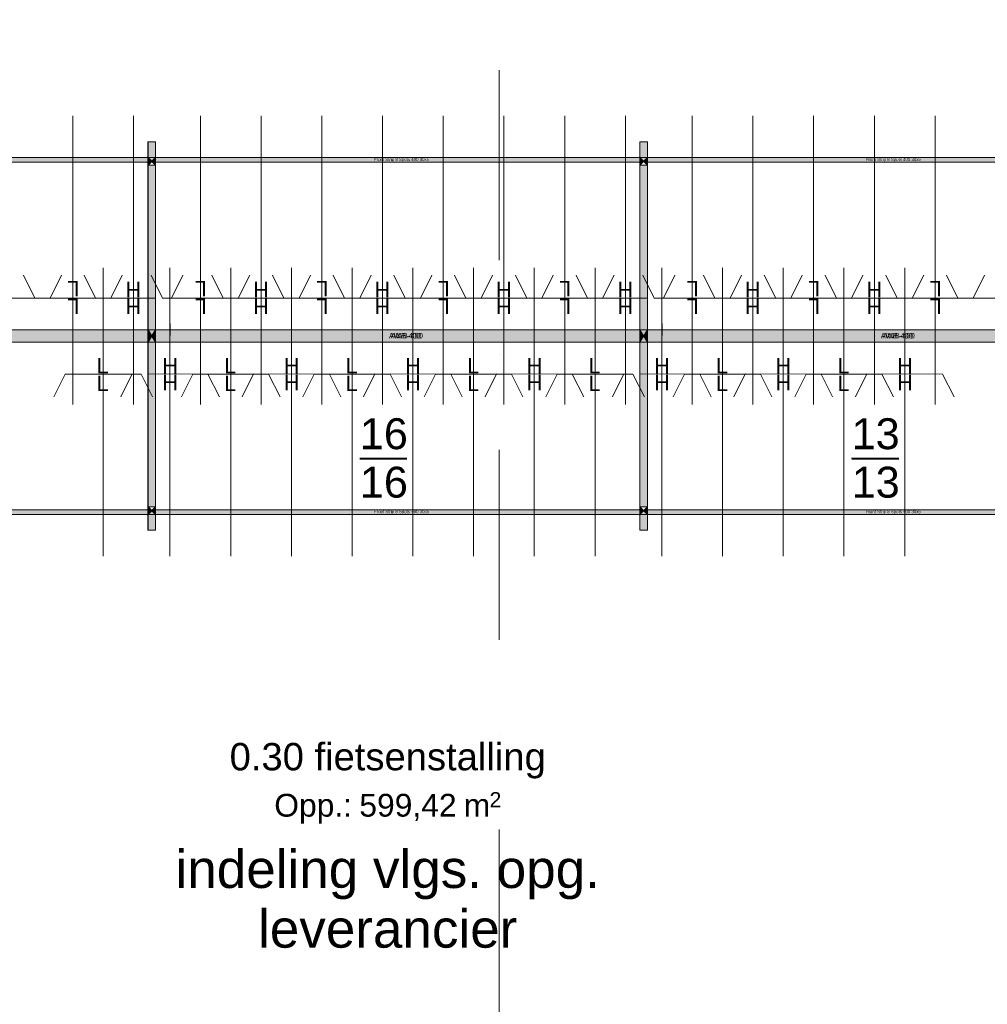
# Model space of a CAD drawing. Header units: millimetres. Extents: x -54205 to 99702, y -35458 to 70878.
# Tile 24 of 226: x -19108 to -12735, y 14216 to 20699. Entities that reach past the tile are written whole.
import ezdxf
from ezdxf.enums import TextEntityAlignment as Align

# ---------------------------------------------------------------- set-up
doc = ezdxf.new("R2010")
doc.units = ezdxf.units.MM
doc.header["$MEASUREMENT"] = 0
doc.linetypes.add('streep-punt', pattern=[2500, 1250, -625, 0, -625])
for name, color, linetype in [('New_Klaver bicycle parking', 7, 'Continuous'), ('New_Klaver bicycle parking 2D arcering', 7, 'Continuous'), ('New_Maatvoering 1_ 100', 7, 'Continuous'), ('New_Ruimtefuncties', 7, 'Continuous'), ('New_Ruimtefuncties Zone tekst', 7, 'Continuous'), ('Stramien', 7, 'Continuous')]:
    doc.layers.add(name, color=color, linetype=linetype)
doc.styles.add('GENERATED_STYLE_1', font='arial.ttf')
doc.styles.add('GENERATED_STYLE_2', font='arial.ttf')

# ---------------------------------------------------------------- blocks, each defined once
blk = doc.blocks.new('fietsenstalling_0.30_13_1', base_point=(-16684.3, 15688.6))
at = {"layer": 'New_Ruimtefuncties Zone tekst', "color": 2, "lineweight": 0}
for tag, height, style, p in [('DUMMY_941', 180, 'GENERATED_STYLE_2', (-15579.9, 15977.4)), ('perimeterCode', 150, 'GENERATED_STYLE_1', (-17431.5, 15601.3)), ('ROOM_AREA', 150, 'GENERATED_STYLE_1', (-16871.2, 15601.3)), ('DUMMY_942', 150, 'GENERATED_STYLE_1', (-16242, 15601.3)), ('DUMMY_943', 100, 'GENERATED_STYLE_1', (-16013.5, 15612.7))]:
    blk.add_attdef(tag, text='', height=height, dxfattribs=dict(at, style=style)).set_placement(p, align=Align.TOP_LEFT)
at = {"layer": 'New_Ruimtefuncties Zone tekst', "color": 2, "lineweight": 0, "style": 'GENERATED_STYLE_2'}
blk.add_attdef('ROOM_NUMBER', text='', height=180, dxfattribs=at).set_placement((-16684.3, 15936.2), align=Align.TOP_CENTER)
blk = doc.blocks.new('Standard grid marker')
at = {"layer": 'Stramien', "color": 1, "linetype": 'streep-punt', "lineweight": 0}
blk.add_line((1000, 0), (61400.2, 0), dxfattribs=at)
at = {"layer": 'Stramien', "color": 2, "lineweight": 0, "style": 'GENERATED_STYLE_1'}
for tag, p in [('AC_MarkerText_1_0', (-245, -80)), ('AC_MarkerText_1_1', (63155.2, -80))]:
    blk.add_attdef(tag, text='', height=350, rotation=270, dxfattribs=at).set_placement(p, align=Align.TOP_CENTER)

msp = doc.modelspace()

# ---------------------------------------------------------------- hatches: boundary and pattern name
at = {"layer": 'New_Klaver bicycle parking 2D arcering', "linetype": 'Continuous', "lineweight": 0, "true_color": 0x778488}
for points in [[(-18213.1, 19894.8), (-18263, 19894.8), (-18263, 19790.9), (-18213.1, 19790.9)], [(-18213, 19894.8), (-18263, 19894.8), (-18263, 19790.9), (-18213, 19790.9)], [(-14973.6, 19894.8), (-15023.6, 19894.8), (-15023.6, 19790.9), (-14973.6, 19790.9)], [(-14973.5, 19894.8), (-15023.5, 19894.8), (-15023.5, 19790.9), (-14973.5, 19790.9)], [(-21502.6, 19759.7), (-18213.1, 19759.7), (-18213.1, 19788.3), (-21502.6, 19788.3)], [(-18263.2, 19759.7), (-14973.6, 19759.7), (-14973.6, 19788.3), (-18263.2, 19788.3)], [(-18263, 19740.9), (-18238, 19765.9), (-18263, 19790.9)], [(-18263, 19740.9), (-18238, 19765.9), (-18263, 19790.9)], [(-18213.1, 19790.9), (-18238, 19765.9), (-18213.1, 19740.9)], [(-18213, 19790.9), (-18238, 19765.9), (-18213, 19740.9)], [(-15023.7, 19759.7), (-11734.2, 19759.7), (-11734.2, 19788.3), (-15023.7, 19788.3)], [(-15023.6, 19740.9), (-14998.6, 19765.9), (-15023.6, 19790.9)], [(-15023.5, 19740.9), (-14998.5, 19765.9), (-15023.5, 19790.9)], [(-14973.6, 19790.9), (-14998.6, 19765.9), (-14973.6, 19740.9)], [(-14973.5, 19790.9), (-14998.5, 19765.9), (-14973.5, 19740.9)], [(-18263, 18656.1), (-18213.1, 18656.1), (-18213.1, 19740.9), (-18263, 19740.9)], [(-18263, 18656.1), (-18213, 18656.1), (-18213, 19740.9), (-18263, 19740.9)], [(-15023.6, 18656.1), (-14973.6, 18656.1), (-14973.6, 19740.9), (-15023.6, 19740.9)], [(-15023.5, 18656.1), (-14973.5, 18656.1), (-14973.5, 19740.9), (-15023.5, 19740.9)], [(-21502.6, 18576.7), (-18213.1, 18576.7), (-18213.1, 18656), (-21502.6, 18656)], [(-21452.4, 18656.1), (-21452.4, 18576.1), (-18263, 18576.1), (-18263, 18656.1)], [(-18263.2, 18576.1), (-18263, 18576.1), (-18263, 18656.1), (-18263.2, 18656.1)], [(-18263.2, 18576.7), (-14973.6, 18576.7), (-14973.6, 18656), (-18263.2, 18656)], [(-18263, 18576.1), (-18238, 18616.1), (-18263, 18656.1)], [(-18213, 18656.1), (-18238, 18616.1), (-18213, 18576.1)], [(-18213, 18656.1), (-18213, 18576.1), (-15023.6, 18576.1), (-15023.6, 18656.1)], [(-15023.7, 18576.1), (-15023.5, 18576.1), (-15023.5, 18656.1), (-15023.7, 18656.1)], [(-15023.7, 18576.7), (-11734.2, 18576.7), (-11734.2, 18656), (-15023.7, 18656)], [(-15023.5, 18576.1), (-14998.5, 18616.1), (-15023.5, 18656.1)], [(-14973.5, 18656.1), (-14998.5, 18616.1), (-14973.5, 18576.1)], [(-14973.5, 18656.1), (-14973.5, 18576.1), (-11784.1, 18576.1), (-11784.1, 18656.1)], [(-18263, 17491.3), (-18213.1, 17491.3), (-18213.1, 18576.1), (-18263, 18576.1)], [(-18263, 17491.3), (-18213, 17491.3), (-18213, 18576.1), (-18263, 18576.1)], [(-15023.6, 17491.3), (-14973.6, 17491.3), (-14973.6, 18576.1), (-15023.6, 18576.1)], [(-15023.5, 17491.3), (-14973.5, 17491.3), (-14973.5, 18576.1), (-15023.5, 18576.1)], [(-21502.6, 17441.3), (-18213.1, 17441.3), (-18213.1, 17469.9), (-21502.6, 17469.9)], [(-18263.2, 17441.3), (-14973.6, 17441.3), (-14973.6, 17469.9), (-18263.2, 17469.9)], [(-18263, 17441.3), (-18238, 17466.3), (-18263, 17491.3)], [(-18263, 17441.3), (-18238, 17466.3), (-18263, 17491.3)], [(-18263, 17337.3), (-18213.1, 17337.3), (-18213.1, 17441.3), (-18263, 17441.3)], [(-18263, 17337.3), (-18213, 17337.3), (-18213, 17441.3), (-18263, 17441.3)], [(-18238, 17466.3), (-18213.1, 17441.3), (-18213.1, 17491.3)], [(-18238, 17466.3), (-18213, 17441.3), (-18213, 17491.3)], [(-15023.7, 17441.3), (-11734.2, 17441.3), (-11734.2, 17469.9), (-15023.7, 17469.9)], [(-15023.6, 17441.3), (-14998.6, 17466.3), (-15023.6, 17491.3)], [(-15023.6, 17337.3), (-14973.6, 17337.3), (-14973.6, 17441.3), (-15023.6, 17441.3)], [(-15023.5, 17441.3), (-14998.5, 17466.3), (-15023.5, 17491.3)], [(-15023.5, 17337.3), (-14973.5, 17337.3), (-14973.5, 17441.3), (-15023.5, 17441.3)], [(-14998.6, 17466.3), (-14973.6, 17441.3), (-14973.6, 17491.3)], [(-14998.5, 17466.3), (-14973.5, 17441.3), (-14973.5, 17491.3)]]:
    msp.add_hatch(color=8, dxfattribs=at).paths.add_polyline_path(points)

# ---------------------------------------------------------------- linework, layer by layer
at = {"layer": 'New_Klaver bicycle parking', "color": 8, "linetype": 'Continuous', "lineweight": 0, "true_color": 0x778488}
for points in [[(-18758, 18166), (-18758, 20065.8)], [(-18758, 18166), (-18758, 20065.8)], [(-18358, 18166), (-18358, 20065.8)], [(-18358, 18166), (-18358, 20065.8)], [(-17918.1, 18166), (-17918.1, 20065.8)], [(-17918.1, 18166), (-17918.1, 20065.8)], [(-17518.2, 18166), (-17518.2, 20065.8)], [(-17518.2, 18166), (-17518.2, 20065.8)], [(-17118.3, 18166), (-17118.3, 20065.8)], [(-17118.3, 18166), (-17118.3, 20065.8)], [(-16718.3, 18166), (-16718.3, 20065.8)], [(-16718.3, 18166), (-16718.3, 20065.8)], [(-16318.4, 18166), (-16318.4, 20065.8)], [(-16318.4, 18166), (-16318.4, 20065.8)], [(-15918.4, 18166), (-15918.4, 20065.8)], [(-15918.4, 18166), (-15918.4, 20065.8)], [(-15518.5, 18166), (-15518.5, 20065.8)], [(-15518.5, 18166), (-15518.5, 20065.8)], [(-15118.6, 18166), (-15118.6, 20065.8)], [(-15118.6, 18166), (-15118.6, 20065.8)], [(-14678.7, 18166), (-14678.7, 20065.8)], [(-14678.7, 18166), (-14678.7, 20065.8)], [(-14278.7, 18166), (-14278.7, 20065.8)], [(-14278.7, 18166), (-14278.7, 20065.8)], [(-13878.8, 18166), (-13878.8, 20065.8)], [(-13878.8, 18166), (-13878.8, 20065.8)], [(-13478.9, 18166), (-13478.9, 20065.8)], [(-13478.9, 18166), (-13478.9, 20065.8)], [(-13078.9, 18166), (-13078.9, 20065.8)], [(-13078.9, 18166), (-13078.9, 20065.8)], [(-18263.2, 17337.3), (-18213.1, 17337.3), (-18213.1, 19894.8), (-18263.2, 19894.8)], [(-18263.2, 17337.3), (-18263.2, 19894.8)], [(-18263.2, 17337.3), (-18213.1, 17337.3), (-18213.1, 19894.8), (-18263.2, 19894.8)], [(-18263.2, 17337.3), (-18263.2, 19894.8)], [(-15023.7, 17337.3), (-14973.6, 17337.3), (-14973.6, 19894.8), (-15023.7, 19894.8)], [(-15023.7, 17337.3), (-15023.7, 19894.8)], [(-15023.7, 17337.3), (-14973.6, 17337.3), (-14973.6, 19894.8), (-15023.7, 19894.8)], [(-15023.7, 17337.3), (-15023.7, 19894.8)], [(-18558.2, 19065.8), (-18558.2, 17166)], [(-18558.2, 19065.8), (-18558.2, 17166)], [(-18118.3, 19065.8), (-18118.3, 17166.3)], [(-18118.3, 19065.8), (-18118.3, 17166.3)], [(-17718.3, 19065.8), (-17718.3, 17166)], [(-17718.3, 19065.8), (-17718.3, 17166)], [(-17318.4, 19065.8), (-17318.4, 17166.3)], [(-17318.4, 19065.8), (-17318.4, 17166.3)], [(-16918.4, 19065.8), (-16918.4, 17166)], [(-16918.4, 19065.8), (-16918.4, 17166)], [(-16518.5, 19065.8), (-16518.5, 17166.3)], [(-16518.5, 19065.8), (-16518.5, 17166.3)], [(-16118.6, 19065.8), (-16118.6, 17166)], [(-16118.6, 19065.8), (-16118.6, 17166)], [(-15718.6, 19065.8), (-15718.6, 17166.3)], [(-15718.6, 19065.8), (-15718.6, 17166.3)], [(-15318.7, 19065.8), (-15318.7, 17166)], [(-15318.7, 19065.8), (-15318.7, 17166)], [(-14878.8, 19065.8), (-14878.8, 17166.3)], [(-14878.8, 19065.8), (-14878.8, 17166.3)], [(-14478.9, 19065.8), (-14478.9, 17166)], [(-14478.9, 19065.8), (-14478.9, 17166)], [(-14078.9, 19065.8), (-14078.9, 17166.3)], [(-14078.9, 19065.8), (-14078.9, 17166.3)], [(-13679, 19065.8), (-13679, 17166)], [(-13679, 19065.8), (-13679, 17166)], [(-13279.1, 19065.8), (-13279.1, 17166.3)], [(-13279.1, 19065.8), (-13279.1, 17166.3)], [(-19008.2, 18866), (-19083, 19016)], [(-19008.2, 18866), (-19083, 19016)], [(-18908, 18866), (-18833.1, 19016)], [(-18908, 18866), (-18833.1, 19016)], [(-18608.3, 18866), (-18683.1, 19016)], [(-18608.3, 18866), (-18683.1, 19016)], [(-18508, 18866), (-18433.2, 19016)], [(-18508, 18866), (-18433.2, 19016)], [(-18168, 18866), (-18243.2, 19016)], [(-18168, 18866), (-18243.2, 19016)], [(-18108.1, 18866), (-18033.3, 19016)], [(-18108.1, 18866), (-18033.3, 19016)], [(-17768.1, 18866), (-17843.3, 19016)], [(-17768.1, 18866), (-17843.3, 19016)], [(-17668.2, 18866), (-17593.4, 19016)], [(-17668.2, 18866), (-17593.4, 19016)], [(-17368.2, 18866), (-17443.3, 19016)], [(-17368.2, 18866), (-17443.3, 19016)], [(-17268.3, 18866), (-17193.4, 19016)], [(-17268.3, 18866), (-17193.4, 19016)], [(-16968.2, 18866), (-17043.4, 19016)], [(-16968.2, 18866), (-17043.4, 19016)], [(-16868.3, 18866), (-16793.5, 19016)], [(-16868.3, 18866), (-16793.5, 19016)], [(-16568.3, 18866), (-16643.5, 19016)], [(-16568.3, 18866), (-16643.5, 19016)], [(-16468.4, 18866), (-16393.5, 19016)], [(-16468.4, 18866), (-16393.5, 19016)], [(-16168.7, 18866), (-16243.5, 19016)], [(-16168.7, 18866), (-16243.5, 19016)], [(-16068.5, 18866), (-15993.6, 19016)], [(-16068.5, 18866), (-15993.6, 19016)], [(-15768.7, 18866), (-15843.6, 19016)], [(-15768.7, 18866), (-15843.6, 19016)], [(-15668.5, 18866), (-15593.7, 19016)], [(-15668.5, 18866), (-15593.7, 19016)], [(-15368.8, 18866), (-15443.7, 19016)], [(-15368.8, 18866), (-15443.7, 19016)], [(-15268.6, 18866), (-15193.7, 19016)], [(-15268.6, 18866), (-15193.7, 19016)], [(-14928.6, 18866), (-15003.8, 19016)], [(-14928.6, 18866), (-15003.8, 19016)], [(-14868.6, 18866), (-14793.8, 19016)], [(-14868.6, 18866), (-14793.8, 19016)], [(-14528.7, 18866), (-14603.8, 19016)], [(-14528.7, 18866), (-14603.8, 19016)], [(-14428.8, 18866), (-14353.9, 19016)], [(-14428.8, 18866), (-14353.9, 19016)], [(-14128.7, 18866), (-14203.9, 19016)], [(-14128.7, 18866), (-14203.9, 19016)], [(-14028.8, 18866), (-13954, 19016)], [(-14028.8, 18866), (-13954, 19016)], [(-13728.8, 18866), (-13803.9, 19016)], [(-13728.8, 18866), (-13803.9, 19016)], [(-13628.9, 18866), (-13554, 19016)], [(-13628.9, 18866), (-13554, 19016)], [(-13328.8, 18866), (-13404, 19016)], [(-13328.8, 18866), (-13404, 19016)], [(-13228.9, 18866), (-13154.1, 19016)], [(-13228.9, 18866), (-13154.1, 19016)], [(-12929.2, 18866), (-13004.1, 19016)], [(-12929.2, 18866), (-13004.1, 19016)], [(-12829, 18866), (-12754.2, 19016)], [(-12829, 18866), (-12754.2, 19016)], [(-18908, 18866), (-19408.1, 18866)], [(-18908, 18866), (-19408.1, 18866)], [(-18508, 18866), (-19008.2, 18866)], [(-18508, 18866), (-19008.2, 18866)], [(-18213.1, 18866), (-18608.3, 18866)], [(-18213.1, 18866), (-18608.3, 18866)], [(-17668.2, 18866), (-18168, 18866)], [(-17668.2, 18866), (-18168, 18866)], [(-17268.3, 18866), (-17768.1, 18866)], [(-17268.3, 18866), (-17768.1, 18866)], [(-16868.3, 18866), (-17368.2, 18866)], [(-16868.3, 18866), (-17368.2, 18866)], [(-16468.4, 18866), (-16968.2, 18866)], [(-16468.4, 18866), (-16968.2, 18866)], [(-16068.5, 18866), (-16568.3, 18866)], [(-16068.5, 18866), (-16568.3, 18866)], [(-15668.5, 18866), (-16168.7, 18866)], [(-15668.5, 18866), (-16168.7, 18866)], [(-15268.6, 18866), (-15768.7, 18866)], [(-15268.6, 18866), (-15768.7, 18866)], [(-14973.6, 18866), (-15368.8, 18866)], [(-14973.6, 18866), (-15368.8, 18866)], [(-14428.8, 18866), (-14928.6, 18866)], [(-14428.8, 18866), (-14928.6, 18866)], [(-14028.8, 18866), (-14528.7, 18866)], [(-14028.8, 18866), (-14528.7, 18866)], [(-13628.9, 18866), (-14128.7, 18866)], [(-13628.9, 18866), (-14128.7, 18866)], [(-13228.9, 18866), (-13728.8, 18866)], [(-13228.9, 18866), (-13728.8, 18866)], [(-12829, 18866), (-13328.8, 18866)], [(-12829, 18866), (-13328.8, 18866)], [(-12429.1, 18866), (-12929.2, 18866)], [(-12429.1, 18866), (-12929.2, 18866)], [(-18117, 18619.2), (-18117, 18699.2)], [(-14877.5, 18619.2), (-14877.5, 18699.2)], [(-18213.1, 18575.8), (-18213.1, 18426.1)], [(-14973.6, 18575.8), (-14973.6, 18426.1)], [(-18808.1, 18365.8), (-18882.9, 18216.1)], [(-18808.1, 18365.8), (-18882.9, 18216.1)], [(-18808.1, 18365.8), (-18308.2, 18365.8)], [(-18808.1, 18365.8), (-18308.2, 18365.8)], [(-18368.2, 18366.1), (-18443, 18216.1)], [(-18368.2, 18366.1), (-18443, 18216.1)], [(-18308.2, 18365.8), (-18233.1, 18215.8)], [(-18308.2, 18365.8), (-18233.1, 18215.8)], [(-18263.2, 18366.1), (-17868.3, 18365.8)], [(-18263.2, 18366.1), (-17868.3, 18365.8)], [(-17968.2, 18365.8), (-18043.1, 18216.1)], [(-17968.2, 18365.8), (-18043.1, 18216.1)], [(-17968.2, 18365.8), (-17468.4, 18365.8)], [(-17968.2, 18365.8), (-17468.4, 18365.8)], [(-17868.3, 18365.8), (-17793.2, 18215.8)], [(-17868.3, 18365.8), (-17793.2, 18215.8)], [(-17568.3, 18366.1), (-17643.1, 18216.1)], [(-17568.3, 18366.1), (-17643.1, 18216.1)], [(-17568.3, 18366.1), (-17068.5, 18365.8)], [(-17568.3, 18366.1), (-17068.5, 18365.8)], [(-17468.4, 18365.8), (-17393.2, 18215.8)], [(-17468.4, 18365.8), (-17393.2, 18215.8)], [(-17168.4, 18365.8), (-17243.2, 18216.1)], [(-17168.4, 18365.8), (-17243.2, 18216.1)], [(-17168.4, 18365.8), (-16668.5, 18365.8)], [(-17168.4, 18365.8), (-16668.5, 18365.8)], [(-17068.5, 18365.8), (-16993.3, 18215.8)], [(-17068.5, 18365.8), (-16993.3, 18215.8)], [(-16768.4, 18366.1), (-16843.3, 18216.1)], [(-16768.4, 18366.1), (-16843.3, 18216.1)], [(-16768.4, 18366.1), (-16268.6, 18365.8)], [(-16768.4, 18366.1), (-16268.6, 18365.8)], [(-16668.5, 18365.8), (-16593.4, 18215.8)], [(-16668.5, 18365.8), (-16593.4, 18215.8)], [(-16368.5, 18365.8), (-16443.3, 18216.1)], [(-16368.5, 18365.8), (-16443.3, 18216.1)], [(-16368.5, 18365.8), (-15868.6, 18365.8)], [(-16368.5, 18365.8), (-15868.6, 18365.8)], [(-16268.6, 18365.8), (-16193.4, 18215.8)], [(-16268.6, 18365.8), (-16193.4, 18215.8)], [(-15968.6, 18366.1), (-16043.4, 18216.1)], [(-15968.6, 18366.1), (-16043.4, 18216.1)], [(-15968.6, 18366.1), (-15468.7, 18365.8)], [(-15968.6, 18366.1), (-15468.7, 18365.8)], [(-15868.6, 18365.8), (-15793.5, 18215.8)], [(-15868.6, 18365.8), (-15793.5, 18215.8)], [(-15568.6, 18365.8), (-15643.5, 18216.1)], [(-15568.6, 18365.8), (-15643.5, 18216.1)], [(-15568.6, 18365.8), (-15068.8, 18365.8)], [(-15568.6, 18365.8), (-15068.8, 18365.8)], [(-15468.7, 18365.8), (-15393.5, 18215.8)], [(-15468.7, 18365.8), (-15393.5, 18215.8)], [(-15128.7, 18366.1), (-15203.6, 18216.1)], [(-15128.7, 18366.1), (-15203.6, 18216.1)], [(-15068.8, 18365.8), (-14993.6, 18215.8)], [(-15068.8, 18365.8), (-14993.6, 18215.8)], [(-15023.7, 18366.1), (-14628.9, 18365.8)], [(-15023.7, 18366.1), (-14628.9, 18365.8)], [(-14728.8, 18365.8), (-14803.6, 18216.1)], [(-14728.8, 18365.8), (-14803.6, 18216.1)], [(-14728.8, 18365.8), (-14228.9, 18365.8)], [(-14728.8, 18365.8), (-14228.9, 18365.8)], [(-14628.9, 18365.8), (-14553.7, 18215.8)], [(-14628.9, 18365.8), (-14553.7, 18215.8)], [(-14328.8, 18366.1), (-14403.7, 18216.1)], [(-14328.8, 18366.1), (-14403.7, 18216.1)], [(-14328.8, 18366.1), (-13829, 18365.8)], [(-14328.8, 18366.1), (-13829, 18365.8)], [(-14228.9, 18365.8), (-14153.8, 18215.8)], [(-14228.9, 18365.8), (-14153.8, 18215.8)], [(-13928.9, 18365.8), (-14003.8, 18216.1)], [(-13928.9, 18365.8), (-14003.8, 18216.1)], [(-13928.9, 18365.8), (-13429.1, 18365.8)], [(-13928.9, 18365.8), (-13429.1, 18365.8)], [(-13829, 18365.8), (-13753.8, 18215.8)], [(-13829, 18365.8), (-13753.8, 18215.8)], [(-13529, 18366.1), (-13603.8, 18216.1)], [(-13529, 18366.1), (-13603.8, 18216.1)], [(-13529, 18366.1), (-13029.1, 18365.8)], [(-13529, 18366.1), (-13029.1, 18365.8)], [(-13429.1, 18365.8), (-13353.9, 18215.8)], [(-13429.1, 18365.8), (-13353.9, 18215.8)], [(-13029.1, 18365.8), (-12954, 18215.8)], [(-13029.1, 18365.8), (-12954, 18215.8)], [(-16868, 17812.1), (-16557.8, 17812.1)], [(-16867.7, 17805.1), (-16557.5, 17805.1)], [(-13628.6, 17812.1), (-13318.4, 17812.1)], [(-13628.2, 17805.1), (-13318.1, 17805.1)]]:
    msp.add_lwpolyline(points, dxfattribs=at)
at = {"layer": 'New_Klaver bicycle parking', "color": 149, "linetype": 'Continuous', "lineweight": 0, "true_color": 0x3c4244}
for points in [[(-18263, 17337.3), (-18213.1, 17337.3), (-18213.1, 19894.8), (-18263, 19894.8)], [(-18263, 17337.3), (-18213, 17337.3), (-18213, 19894.8), (-18263, 19894.8)], [(-15023.6, 17337.3), (-14973.6, 17337.3), (-14973.6, 19894.8), (-15023.6, 19894.8)], [(-15023.5, 17337.3), (-14973.5, 17337.3), (-14973.5, 19894.8), (-15023.5, 19894.8)], [(-18263, 19790.9), (-18213.1, 19790.9), (-18263, 19740.9), (-18213.1, 19740.9)], [(-18263, 19790.9), (-18213, 19790.9), (-18263, 19740.9), (-18213, 19740.9)], [(-15023.6, 19790.9), (-14973.6, 19790.9), (-15023.6, 19740.9), (-14973.6, 19740.9)], [(-15023.5, 19790.9), (-14973.5, 19790.9), (-15023.5, 19740.9), (-14973.5, 19740.9)], [(-21452.4, 18656.1), (-18263, 18656.1), (-18263, 18576.1), (-21452.4, 18576.1)], [(-18263, 18656.1), (-18213, 18656.1), (-18263, 18576.1), (-18213, 18576.1)], [(-18213, 18656.1), (-15023.6, 18656.1), (-15023.6, 18576.1), (-18213, 18576.1)], [(-15023.5, 18656.1), (-14973.5, 18656.1), (-15023.5, 18576.1), (-14973.5, 18576.1)], [(-14973.5, 18656.1), (-11784.1, 18656.1), (-11784.1, 18576.1), (-14973.5, 18576.1)], [(-18263, 17441.3), (-18213.1, 17441.3), (-18263, 17491.3), (-18213.1, 17491.3)], [(-18263, 17441.3), (-18213, 17441.3), (-18263, 17491.3), (-18213, 17491.3)], [(-15023.6, 17441.3), (-14973.6, 17441.3), (-15023.6, 17491.3), (-14973.6, 17491.3)], [(-15023.5, 17441.3), (-14973.5, 17441.3), (-15023.5, 17491.3), (-14973.5, 17491.3)]]:
    msp.add_lwpolyline(points, close=True, dxfattribs=at)
at = {"layer": 'New_Klaver bicycle parking', "color": 8, "linetype": 'Continuous', "lineweight": 0, "true_color": 0x778488}
for points in [[(-21452.5, 19760.7), (-18263.2, 19760.7), (-18263.2, 19790.8), (-21452.5, 19790.8)], [(-18263.2, 19790.8), (-18213.1, 19790.8), (-18263.2, 19740.7), (-18213.1, 19740.7)], [(-18263.2, 19790.8), (-18213.1, 19790.8), (-18263.2, 19740.7), (-18213.1, 19740.7)], [(-18213.1, 19760.7), (-15023.7, 19760.7), (-15023.7, 19790.8), (-18213.1, 19790.8)], [(-15023.7, 19790.8), (-14973.6, 19790.8), (-15023.7, 19740.7), (-14973.6, 19740.7)], [(-15023.7, 19790.8), (-14973.6, 19790.8), (-15023.7, 19740.7), (-14973.6, 19740.7)], [(-14973.6, 19760.7), (-11784.3, 19760.7), (-11784.3, 19790.8), (-14973.6, 19790.8)], [(-21452.5, 18575.8), (-18263.2, 18575.8), (-18263.2, 18656), (-21452.5, 18656)], [(-21452.5, 18575.8), (-18263.2, 18575.8), (-18263.2, 18656), (-21452.5, 18656)], [(-18263.2, 18656), (-18213.1, 18656), (-18263.2, 18575.8), (-18213.1, 18575.8)], [(-18213.1, 18575.8), (-15023.7, 18575.8), (-15023.7, 18656), (-18213.1, 18656)], [(-18213.1, 18575.8), (-15023.7, 18575.8), (-15023.7, 18656), (-18213.1, 18656)], [(-15023.7, 18656), (-14973.6, 18656), (-15023.7, 18575.8), (-14973.6, 18575.8)], [(-14973.6, 18575.8), (-11784.3, 18575.8), (-11784.3, 18656), (-14973.6, 18656)], [(-14973.6, 18575.8), (-11784.3, 18575.8), (-11784.3, 18656), (-14973.6, 18656)], [(-21452.5, 17441), (-18263.2, 17441), (-18263.2, 17471.1), (-21452.5, 17471.1)], [(-18263.2, 17441), (-18213.1, 17441), (-18263.2, 17491.1), (-18213.1, 17491.1)], [(-18263.2, 17441), (-18213.1, 17441), (-18263.2, 17491.1), (-18213.1, 17491.1)], [(-18213.1, 17441), (-15023.7, 17441), (-15023.7, 17471.1), (-18213.1, 17471.1)], [(-15023.7, 17441), (-14973.6, 17441), (-15023.7, 17491.1), (-14973.6, 17491.1)], [(-15023.7, 17441), (-14973.6, 17441), (-15023.7, 17491.1), (-14973.6, 17491.1)], [(-14973.6, 17441), (-11784.3, 17441), (-11784.3, 17471.1), (-14973.6, 17471.1)]]:
    msp.add_lwpolyline(points, close=True, dxfattribs=at)
at = {"layer": 'New_Klaver bicycle parking', "color": 149, "linetype": 'Continuous', "lineweight": 0, "true_color": 0x3c4244}
for points in [[(-18263.2, 18576.1), (-18263, 18576.1), (-18263, 18656.1), (-18263.2, 18656.1)], [(-15023.7, 18576.1), (-15023.5, 18576.1), (-15023.5, 18656.1), (-15023.7, 18656.1)]]:
    msp.add_lwpolyline(points, dxfattribs=at)

# ---------------------------------------------------------------- block references
at = {"layer": 'New_Ruimtefuncties', "color": 2, "linetype": 'Continuous', "lineweight": 0}
msp.add_blockref('fietsenstalling_0.30_13_1', (-16684.3, 15688.6), dxfattribs=at).add_auto_attribs({'ROOM_AREA': '599,42', 'ROOM_NUMBER': '0.30 fietsenstalling', 'perimeterCode': 'Opp.: ', 'DUMMY_942': ' m', 'DUMMY_943': '2'})
at = {"layer": 'Stramien', "color": 1, "linetype": 'Continuous', "lineweight": 0, "zscale": 1000, "rotation": 90}
msp.add_blockref('Standard grid marker', (-15950, -1884.3), dxfattribs=at)

# ---------------------------------------------------------------- texts
at = {"layer": 'New_Klaver bicycle parking', "color": 254, "linetype": 'Continuous', "lineweight": 0, "true_color": 0xd1d7d8, "attachment_point": 7, "style": 'GENERATED_STYLE_1'}
for s, insert, char_height in [('\\A1;{\\pql;\\fArial|b0|i0|c0|p0;\\W1.000000;Front Strip 8 Spots 400 30x5}', (-16774.3, 19762.8), 20.36), ('\\A1;{\\pql;\\fArial|b0|i0|c0|p0;\\W1.000000;Front Strip 8 Spots 400 30x5}', (-13534.9, 19762.8), 20.36), ('\\A1;{\\pql;\\fArial|b0|i0|c0|p0;\\W1.000000;AWB-400}', (-16676.7, 18599.2), 35.63), ('\\A1;{\\pql;\\fArial|b0|i0|c0|p0;\\W1.000000;AWB-400}', (-16664.9, 18599.9), 35.63), ('\\A1;{\\pql;\\fArial|b0|i0|c0|p0;\\W1.000000;AWB-400}', (-13437.2, 18599.2), 35.63), ('\\A1;{\\pql;\\fArial|b0|i0|c0|p0;\\W1.000000;AWB-400}', (-13425.4, 18599.9), 35.63), ('\\A1;{\\pql;\\fArial|b0|i0|c0|p0;\\W1.000000;Front Strip 8 Spots 400 30x5}', (-16774.3, 17443.2), 20.36), ('\\A1;{\\pql;\\fArial|b0|i0|c0|p0;\\W1.000000;Front Strip 8 Spots 400 30x5}', (-13534.9, 17443.2), 20.36)]:
    msp.add_mtext(s, dxfattribs=dict(at, insert=insert, char_height=char_height))
at = {"layer": 'New_Klaver bicycle parking', "color": 8, "linetype": 'Continuous', "lineweight": 0, "true_color": 0x778488, "char_height": 101.8, "attachment_point": 7, "rotation": 180, "style": 'GENERATED_STYLE_1'}
for s, insert in [('\\A1;{\\pql;\\fArial|b0|i0|c0|p0;\\W1.000000;L}', (-18714.9, 18979.3)), ('\\A1;{\\pql;\\fArial|b0|i0|c0|p0;\\W1.000000;H}', (-18307.7, 18973.1)), ('\\A1;{\\pql;\\fArial|b0|i0|c0|p0;\\W1.000000;L}', (-17875, 18979.3)), ('\\A1;{\\pql;\\fArial|b0|i0|c0|p0;\\W1.000000;H}', (-17467.8, 18973.1)), ('\\A1;{\\pql;\\fArial|b0|i0|c0|p0;\\W1.000000;L}', (-17075.1, 18979.3)), ('\\A1;{\\pql;\\fArial|b0|i0|c0|p0;\\W1.000000;H}', (-16667.9, 18973.1)), ('\\A1;{\\pql;\\fArial|b0|i0|c0|p0;\\W1.000000;L}', (-16275.3, 18979.3)), ('\\A1;{\\pql;\\fArial|b0|i0|c0|p0;\\W1.000000;H}', (-15868.1, 18973.1)), ('\\A1;{\\pql;\\fArial|b0|i0|c0|p0;\\W1.000000;L}', (-15475.4, 18979.3)), ('\\A1;{\\pql;\\fArial|b0|i0|c0|p0;\\W1.000000;H}', (-15068.2, 18973.1)), ('\\A1;{\\pql;\\fArial|b0|i0|c0|p0;\\W1.000000;L}', (-14635.5, 18979.3)), ('\\A1;{\\pql;\\fArial|b0|i0|c0|p0;\\W1.000000;H}', (-14228.3, 18973.1)), ('\\A1;{\\pql;\\fArial|b0|i0|c0|p0;\\W1.000000;L}', (-13835.7, 18979.3)), ('\\A1;{\\pql;\\fArial|b0|i0|c0|p0;\\W1.000000;H}', (-13428.5, 18973.1)), ('\\A1;{\\pql;\\fArial|b0|i0|c0|p0;\\W1.000000;L}', (-13035.8, 18979.3)), ('\\A1;{\\pql;\\fArial|b0|i0|c0|p0;\\W1.000000;L}', (-18714.9, 18862.8)), ('\\A1;{\\pql;\\fArial|b0|i0|c0|p0;\\W1.000000;H}', (-18307.7, 18863.4)), ('\\A1;{\\pql;\\fArial|b0|i0|c0|p0;\\W1.000000;L}', (-17875, 18862.8)), ('\\A1;{\\pql;\\fArial|b0|i0|c0|p0;\\W1.000000;H}', (-17467.8, 18863.4)), ('\\A1;{\\pql;\\fArial|b0|i0|c0|p0;\\W1.000000;L}', (-17075.1, 18862.8)), ('\\A1;{\\pql;\\fArial|b0|i0|c0|p0;\\W1.000000;H}', (-16667.9, 18863.4)), ('\\A1;{\\pql;\\fArial|b0|i0|c0|p0;\\W1.000000;L}', (-16275.3, 18862.8)), ('\\A1;{\\pql;\\fArial|b0|i0|c0|p0;\\W1.000000;H}', (-15868.1, 18863.4)), ('\\A1;{\\pql;\\fArial|b0|i0|c0|p0;\\W1.000000;L}', (-15475.4, 18862.8)), ('\\A1;{\\pql;\\fArial|b0|i0|c0|p0;\\W1.000000;H}', (-15068.2, 18863.4)), ('\\A1;{\\pql;\\fArial|b0|i0|c0|p0;\\W1.000000;L}', (-14635.5, 18862.8)), ('\\A1;{\\pql;\\fArial|b0|i0|c0|p0;\\W1.000000;H}', (-14228.3, 18863.4)), ('\\A1;{\\pql;\\fArial|b0|i0|c0|p0;\\W1.000000;L}', (-13835.7, 18862.8)), ('\\A1;{\\pql;\\fArial|b0|i0|c0|p0;\\W1.000000;H}', (-13428.5, 18863.4)), ('\\A1;{\\pql;\\fArial|b0|i0|c0|p0;\\W1.000000;L}', (-13035.8, 18862.8))]:
    msp.add_mtext(s, dxfattribs=dict(at, insert=insert))
at = {"layer": 'New_Klaver bicycle parking', "color": 8, "linetype": 'Continuous', "lineweight": 0, "true_color": 0x778488, "attachment_point": 7, "style": 'GENERATED_STYLE_1'}
for s, insert, char_height in [('\\A1;{\\pql;\\fArial|b0|i0|c0|p0;\\W1.000000;L}', (-18601, 18369.4), 101.8), ('\\A1;{\\pql;\\fArial|b0|i0|c0|p0;\\W1.000000;H}', (-18168.4, 18368.8), 101.8), ('\\A1;{\\pql;\\fArial|b0|i0|c0|p0;\\W1.000000;L}', (-17761.2, 18369.4), 101.8), ('\\A1;{\\pql;\\fArial|b0|i0|c0|p0;\\W1.000000;H}', (-17368.5, 18368.8), 101.8), ('\\A1;{\\pql;\\fArial|b0|i0|c0|p0;\\W1.000000;L}', (-16961.3, 18369.4), 101.8), ('\\A1;{\\pql;\\fArial|b0|i0|c0|p0;\\W1.000000;H}', (-16568.7, 18368.8), 101.8), ('\\A1;{\\pql;\\fArial|b0|i0|c0|p0;\\W1.000000;L}', (-16161.4, 18369.4), 101.8), ('\\A1;{\\pql;\\fArial|b0|i0|c0|p0;\\W1.000000;H}', (-15768.8, 18368.8), 101.8), ('\\A1;{\\pql;\\fArial|b0|i0|c0|p0;\\W1.000000;L}', (-15361.6, 18369.4), 101.8), ('\\A1;{\\pql;\\fArial|b0|i0|c0|p0;\\W1.000000;H}', (-14928.9, 18368.8), 101.8), ('\\A1;{\\pql;\\fArial|b0|i0|c0|p0;\\W1.000000;L}', (-14521.7, 18369.4), 101.8), ('\\A1;{\\pql;\\fArial|b0|i0|c0|p0;\\W1.000000;H}', (-14129.1, 18368.8), 101.8), ('\\A1;{\\pql;\\fArial|b0|i0|c0|p0;\\W1.000000;L}', (-13721.8, 18369.4), 101.8), ('\\A1;{\\pql;\\fArial|b0|i0|c0|p0;\\W1.000000;H}', (-13329.2, 18368.8), 101.8), ('\\A1;{\\pql;\\fArial|b0|i0|c0|p0;\\W1.000000;L}', (-18601, 18252.9), 101.8), ('\\A1;{\\pql;\\fArial|b0|i0|c0|p0;\\W1.000000;H}', (-18168.4, 18259.2), 101.8), ('\\A1;{\\pql;\\fArial|b0|i0|c0|p0;\\W1.000000;L}', (-17761.2, 18252.9), 101.8), ('\\A1;{\\pql;\\fArial|b0|i0|c0|p0;\\W1.000000;H}', (-17368.5, 18259.2), 101.8), ('\\A1;{\\pql;\\fArial|b0|i0|c0|p0;\\W1.000000;L}', (-16961.3, 18252.9), 101.8), ('\\A1;{\\pql;\\fArial|b0|i0|c0|p0;\\W1.000000;H}', (-16568.7, 18259.2), 101.8), ('\\A1;{\\pql;\\fArial|b0|i0|c0|p0;\\W1.000000;L}', (-16161.4, 18252.9), 101.8), ('\\A1;{\\pql;\\fArial|b0|i0|c0|p0;\\W1.000000;H}', (-15768.8, 18259.2), 101.8), ('\\A1;{\\pql;\\fArial|b0|i0|c0|p0;\\W1.000000;L}', (-15361.6, 18252.9), 101.8), ('\\A1;{\\pql;\\fArial|b0|i0|c0|p0;\\W1.000000;H}', (-14928.9, 18259.2), 101.8), ('\\A1;{\\pql;\\fArial|b0|i0|c0|p0;\\W1.000000;L}', (-14521.7, 18252.9), 101.8), ('\\A1;{\\pql;\\fArial|b0|i0|c0|p0;\\W1.000000;H}', (-14129.1, 18259.2), 101.8), ('\\A1;{\\pql;\\fArial|b0|i0|c0|p0;\\W1.000000;L}', (-13721.8, 18252.9), 101.8), ('\\A1;{\\pql;\\fArial|b0|i0|c0|p0;\\W1.000000;H}', (-13329.2, 18259.2), 101.8), ('\\A1;{\\pql;\\fArial|b0|i0|c0|p0;\\W1.000000;16}', (-16867.9, 17868), 203.599), ('\\A1;{\\pql;\\fArial|b0|i0|c0|p0;\\W1.000000;1\\fArial|b0|i0|c0|p0;\\W1.000000;3}', (-13628.5, 17867.9), 203.599), ('\\A1;{\\pql;\\fArial|b0|i0|c0|p0;\\W1.000000;16}', (-16867.7, 17549), 203.599), ('\\A1;{\\pql;\\fArial|b0|i0|c0|p0;\\W1.000000;1\\fArial|b0|i0|c0|p0;\\W1.000000;3}', (-13628.2, 17548.9), 203.599)]:
    msp.add_mtext(s, dxfattribs=dict(at, insert=insert, char_height=char_height))
at = {"layer": 'New_Maatvoering 1_ 100', "color": 2, "linetype": 'Continuous', "lineweight": 0, "insert": (-16684.3, 15231.5), "char_height": 250, "width": 3821.395, "attachment_point": 2, "line_spacing_factor": 0.942898, "style": 'GENERATED_STYLE_1'}
msp.add_mtext('\\A1;{\\pqc;\\fArial|b0|i0|c0|p0;\\W1.000000;indeling vlgs. opg. leverancier}', dxfattribs=at)

doc.saveas('drawing.dxf')
